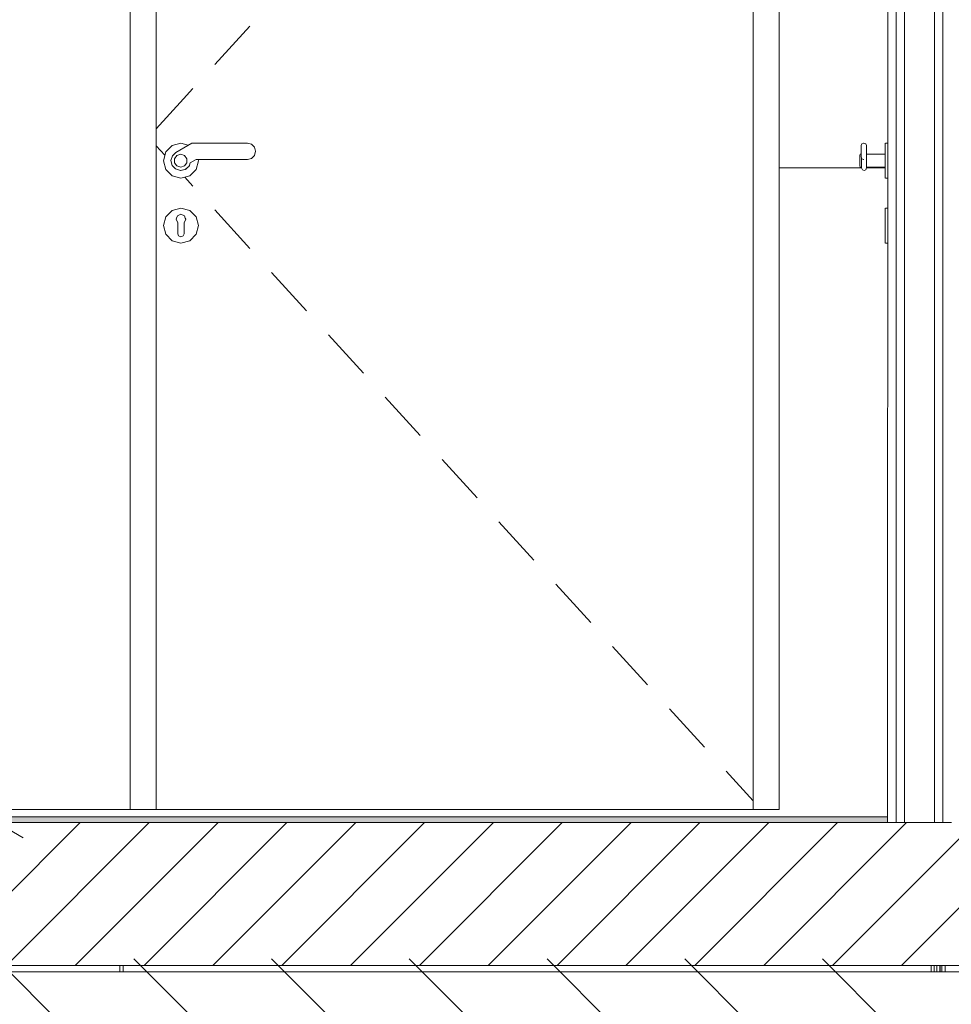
# Model space of a CAD drawing. Header units: millimetres. Extents: x 3311 to 117041, y -19950 to 21829.
# Tile 32 of 68: x 25802 to 27238, y 6630 to 8147. Entities that reach past the tile are written whole.
import ezdxf

# ---------------------------------------------------------------- set-up
doc = ezdxf.new("R2010")
doc.units = ezdxf.units.MM
doc.header["$MEASUREMENT"] = 0
for name, color, linetype in [('01-STR_Dalles.ARCHI', 7, 'Continuous'), ('01-STR_Murs extérieurs.ARCHI', 7, 'Continuous'), ('01-STR_Murs.ARCHI', 7, 'Continuous'), ('04-SOE_Cloisons .ARCHI', 7, 'Continuous'), ('04-SOE_Revetement de sol.ARCHI', 7, 'Continuous'), ('05-INF _ COTATIONS.ARCHI', 7, 'Continuous'), ('L2', 7, 'Continuous'), ('Portes Archicad', 7, 'Continuous')]:
    doc.layers.add(name, color=color, linetype=linetype)
doc.styles.add('STYLE_GENERE_1', font='arial.ttf')
doc.dimstyles.new('STYLE_GENERE__1', dxfattribs={"dimtxt": 150, "dimasz": 114, "dimexe": 0.18, "dimexo": 400, "dimgap": 0, "dimtad": 1, "dimlfac": 0.001, "dimzin": 0, "dimdsep": 46, "dimtxsty": 'STYLE_GENERE_1', "dimblk": 'ARROWHEAD_2', "dimblk1": 'ARROWHEAD_2', "dimblk2": 'ARROWHEAD_2', "dimcen": 0.09, "dimclrd": 8, "dimclre": 8, "dimclrt": 8, "dimazin": 0, "dimtfac": 1, "dimtdec": 4, "dimtmove": 0, "dimatfit": 3, "dimfxl": 0, "dimtolj": 1, "dimtzin": 0, "dimarcsym": 0})

# ---------------------------------------------------------------- blocks, each defined once
blk = doc.blocks.new('Élément de coupe_30_1')
at = {"layer": '01-STR_Dalles.ARCHI', "linetype": 'Continuous', "lineweight": 0, "true_color": 0x000000}
h = blk.add_hatch(dxfattribs=at)
h.set_pattern_fill('Hachure_simple_0001', color=18, style=0, pattern_type=2)
h.set_pattern_definition([(45, (0, 0), (-53.03301, 53.03301), [])])
h.paths.add_polyline_path([(19358.9, 6910), (19358.9, 6690), (33365.6, 6690), (33365.6, 6910)])
at = {"layer": '01-STR_Dalles.ARCHI', "color": 7, "linetype": 'Continuous', "lineweight": 5}
blk.add_line((33255.6, 6690), (19479.1, 6690), dxfattribs=at)
at = {"layer": '01-STR_Dalles.ARCHI', "color": 7, "linetype": 'Continuous', "lineweight": 5, "flags": 128}
blk.add_lwpolyline([(27237.7, 6910), (27224.7, 6910), (27211.7, 6910), (27165.7, 6910), (27152.7, 6910), (27139.6, 6910), (25414.9, 6910)], dxfattribs=at)
blk = doc.blocks.new('Élément de coupe_31_1')
at = {"layer": '04-SOE_Cloisons .ARCHI', "color": 7, "linetype": 'Continuous', "lineweight": 5}
for p, q in [((27152.7, 9969), (27152.7, 6910)), ((27165.7, 9969), (27165.7, 6910)), ((27211.7, 9969), (27211.7, 6910)), ((27224.7, 9969), (27224.7, 6910)), ((27139.7, 9380), (27139.6, 6918.6)), ((27139.6, 6918.6), (27139.6, 6910))]:
    blk.add_line(p, q, dxfattribs=at)
blk = doc.blocks.new('Élément de coupe_46_1')
at = {"layer": 'Portes Archicad', "color": 7, "linetype": 'Continuous', "lineweight": 5}
for p, q in [((27099.9, 7955.9), (27098.8, 7953.2)), ((27098.8, 7952.1), (27098.8, 7953.2)), ((27098.8, 7948.9), (27098.8, 7952.1)), ((27102.6, 7957), (27099.9, 7955.9)), ((27102.6, 7957), (27103.1, 7957)), ((27105.8, 7955.9), (27103.1, 7957)), ((27106.9, 7953.2), (27105.8, 7955.9)), ((27106.9, 7953.2), (27107, 7939.7)), ((27135.8, 7943.5), (27135.9, 7953.4)), ((27135.9, 7953.4), (27136, 7957)), ((27136.1, 7957), (27139.6, 7957)), ((27096.9, 7938.1), (27097, 7940)), ((27096.9, 7933.1), (27096.9, 7938.1)), ((27097.1, 7940), (27098.8, 7940)), ((27098.8, 7944.5), (27098.8, 7948.9)), ((27098.8, 7940.1), (27098.8, 7944.5)), ((27098.8, 7936.9), (27098.8, 7940.1)), ((27098.8, 7935.8), (27098.8, 7936.9)), ((27099.9, 7933.1), (27098.8, 7935.8)), ((27107, 7940), (27106.9, 7938.1)), ((27106.9, 7938.1), (27106.9, 7933.1)), ((27107, 7938.8), (27107, 7940)), ((27107, 7939.7), (27107, 7938.8)), ((27107, 7933.1), (27107.1, 7938.1)), ((27107.1, 7938.1), (27107.1, 7940)), ((27107.2, 7940), (27135.8, 7940)), ((27135.8, 7930), (27135.8, 7943.5)), ((27096.9, 7926.9), (27096.9, 7933.1)), ((27096.9, 7921.9), (27096.9, 7926.9)), ((27097, 7920), (27096.9, 7921.9)), ((27099.2, 7933.1), (27099.3, 7934.7)), ((27099.2, 7926.9), (27099.2, 7933.1)), ((27099.3, 7921.9), (27099.2, 7926.9)), ((27099.4, 7929.3), (27099.3, 7934.5)), ((27099.3, 7932.7), (27099.3, 7933.1)), ((27099.3, 7926.9), (27099.3, 7927.3)), ((27099.3, 7921.2), (27099.3, 7922.9)), ((27099.3, 7920), (27099.3, 7921.9)), ((27099.3, 7921.2), (27099.3, 7920)), ((27099.4, 7923.8), (27099.4, 7929.3)), ((27099.4, 7920), (27099.4, 7923.8)), ((27102.6, 7932), (27099.9, 7933.1)), ((27103.1, 7932), (27102.6, 7932)), ((27106.9, 7933.1), (27106.9, 7926.9)), ((27106.9, 7926.9), (27106.9, 7921.9)), ((27106.9, 7921.9), (27107, 7920)), ((27107, 7926.9), (27107, 7933.1)), ((27107.1, 7921.9), (27107, 7926.9)), ((27107, 7921.2), (27107, 7920.4)), ((27107, 7920), (27107, 7921.2)), ((27107, 7920.4), (27107, 7918.8)), ((27107.1, 7920), (27107.1, 7921.9)), ((27135.8, 7916.5), (27135.8, 7930)), ((27097.1, 7920), (27099.2, 7920)), ((27099.5, 7918.8), (27099.4, 7920)), ((27100.6, 7916), (27099.5, 7918.8)), ((27103.2, 7914.9), (27100.6, 7916)), ((27105.9, 7916), (27103.2, 7914.9)), ((27107, 7918.8), (27105.9, 7916)), ((27107.2, 7920), (27135.8, 7920)), ((27135.9, 7906.6), (27135.8, 7916.5)), ((27136, 7903), (27135.9, 7906.6)), ((27136.1, 7903), (27139.6, 7903)), ((27135.8, 7843.5), (27135.9, 7853.4)), ((27135.9, 7853.4), (27136, 7857)), ((27136.1, 7857), (27139.6, 7857)), ((27135.8, 7830), (27135.8, 7843.5)), ((27135.8, 7816.5), (27135.8, 7830)), ((27135.9, 7806.6), (27135.8, 7816.5)), ((27136, 7803), (27135.9, 7806.6)), ((27136.1, 7803), (27139.6, 7803))]:
    blk.add_line(p, q, dxfattribs=at)
blk = doc.blocks.new('Élément de coupe_116_1')
at = {"layer": '01-STR_Murs.ARCHI', "color": 7, "linetype": 'Continuous', "lineweight": 5}
blk.add_line((33255.6, 6680), (19479.1, 6680), dxfattribs=at)
blk = doc.blocks.new('Élément de coupe_227_1')
at = {"layer": '04-SOE_Revetement de sol.ARCHI', "linetype": 'Continuous', "lineweight": 0, "true_color": 0x3f3f3f}
blk.add_hatch(color=250, dxfattribs=at).paths.add_polyline_path([(24220, 6918.6), (24220, 6910), (27139.6, 6910), (27139.6, 6918.6)])
at = {"layer": '04-SOE_Revetement de sol.ARCHI', "color": 7, "linetype": 'Continuous', "lineweight": 5}
for p, q in [((24220, 6918.6), (24220, 6910)), ((25414.9, 6910), (24220, 6910)), ((27139.6, 6918.6), (25414.9, 6918.6))]:
    blk.add_line(p, q, dxfattribs=at)
blk = doc.blocks.new('Élément de coupe_445_1')
at = {"layer": 'Portes Archicad', "color": 7, "linetype": 'Continuous', "lineweight": 5}
for p, q in [((25972.7, 8990), (25972.7, 6930)), ((26012.7, 6930), (26012.7, 8990)), ((26012.9, 8990), (26012.9, 6930)), ((26932.6, 8990), (26932.6, 6930)), ((26972.6, 6930), (26972.6, 8990)), ((26156.9, 8137.2), (26103, 8078)), ((26069.3, 8041.1), (26054.8, 8025.1)), ((26054.8, 8025.1), (26012.9, 7979.2)), ((26026.1, 7938.4), (26012.9, 7952.8)), ((26037.3, 7953.4), (26027.4, 7943.5)), ((26050.8, 7957), (26037.3, 7953.4)), ((26067.4, 7957), (26042.7, 7942.7)), ((26062.1, 7954), (26050.8, 7957)), ((26062.1, 7954), (26050.9, 7957)), ((26153.6, 7957), (26067.4, 7957)), ((26159.4, 7955.4), (26153.6, 7957)), ((26164.1, 7950.8), (26159.4, 7955.4)), ((26165.7, 7944.5), (26164.1, 7950.8)), ((26027.4, 7943.5), (26023.8, 7930)), ((26037.6, 7937.7), (26035.5, 7930.2)), ((26042.7, 7942.7), (26037.6, 7937.7)), ((26044.7, 7938.1), (26041.1, 7933.1)), ((26050.6, 7940), (26044.7, 7938.1)), ((26056.5, 7938.1), (26050.6, 7940)), ((26060.1, 7933.1), (26056.5, 7938.1)), ((26060.1, 7933.1), (26056.5, 7938.1)), ((26056.5, 7938.1), (26056.5, 7938.1)), ((26056.5, 7938.1), (26056.5, 7938.1)), ((26159.4, 7933.6), (26164.1, 7938.2)), ((26164.1, 7938.2), (26165.7, 7944.5)), ((26023.8, 7930), (26027.4, 7916.5)), ((26035.5, 7930.2), (26037.3, 7922.8)), ((26037.3, 7922.8), (26042.6, 7917.2)), ((26041.1, 7933.1), (26041.1, 7926.9)), ((26041.1, 7926.9), (26044.7, 7921.9)), ((26044.7, 7921.9), (26050.6, 7920)), ((26050.6, 7920), (26056.5, 7921.9)), ((26056.5, 7921.9), (26060.1, 7926.9)), ((26056.5, 7921.9), (26060.1, 7926.9)), ((26056.5, 7921.9), (26056.5, 7921.9)), ((26056.5, 7921.9), (26056.5, 7921.9)), ((26057.5, 7916.5), (26063.3, 7921.7)), ((26060.1, 7926.9), (26060.1, 7933.1)), ((26060.1, 7926.9), (26060.1, 7933.1)), ((26063.3, 7921.7), (26064.9, 7926.7)), ((26063.4, 7922.1), (26063.8, 7922.5)), ((26063.8, 7922.5), (26064.9, 7926.6)), ((26064.9, 7926.7), (26074.1, 7932)), ((26074.1, 7932), (26153.6, 7932)), ((26074.2, 7916.5), (26077.8, 7930)), ((26074.3, 7916.5), (26077.9, 7930)), ((26077.8, 7930), (26077.3, 7932)), ((26077.9, 7930), (26077.3, 7932)), ((26153.6, 7932), (26159.4, 7933.6)), ((26027.4, 7916.5), (26037.3, 7906.6)), ((26037.3, 7906.6), (26050.8, 7903)), ((26042.6, 7917.2), (26050, 7914.9)), ((26050, 7914.9), (26057.5, 7916.5)), ((26050.7, 7915), (26050.8, 7915)), ((26050.8, 7915), (26052.2, 7915.4)), ((26050.8, 7915), (26050.8, 7915)), ((26050.8, 7903), (26064.3, 7906.6)), ((26050.9, 7903), (26064.4, 7906.6)), ((26057.9, 7916.9), (26058.3, 7917)), ((26058.3, 7917), (26060.7, 7919.4)), ((26064.3, 7906.6), (26074.2, 7916.5)), ((26064.4, 7906.6), (26074.3, 7916.5)), ((26069.3, 7890.9), (26056.8, 7904.6)), ((26037.3, 7853.4), (26027.4, 7843.5)), ((26050.8, 7857), (26037.3, 7853.4)), ((26044.1, 7841.6), (26045.4, 7845.1)), ((26045.4, 7845.1), (26050.8, 7847.4)), ((26064.3, 7853.4), (26050.8, 7857)), ((26050.8, 7847.4), (26056.2, 7845.1)), ((26050.8, 7847.4), (26050.8, 7847.4)), ((26064.4, 7853.4), (26050.9, 7857)), ((26057.5, 7841.6), (26056.2, 7845.1)), ((26074.2, 7843.5), (26064.3, 7853.4)), ((26074.3, 7843.5), (26064.4, 7853.4)), ((26156.9, 7794.8), (26103, 7854)), ((26027.4, 7843.5), (26023.8, 7830)), ((26023.8, 7830), (26027.4, 7816.5)), ((26044.1, 7841.6), (26043.4, 7839.7)), ((26045.8, 7834.4), (26043.4, 7839.7)), ((26045.8, 7832.9), (26045.8, 7834.4)), ((26045.8, 7832.9), (26045.8, 7830)), ((26045.8, 7830), (26045.8, 7827.1)), ((26058.3, 7839.7), (26055.8, 7834.4)), ((26055.8, 7834.4), (26055.8, 7832.9)), ((26055.8, 7832.9), (26055.8, 7830)), ((26055.8, 7830), (26055.8, 7827.1)), ((26057.5, 7841.6), (26058.3, 7839.7)), ((26077.8, 7830), (26074.2, 7843.5)), ((26074.2, 7816.5), (26077.8, 7830)), ((26077.9, 7830), (26074.3, 7843.5)), ((26074.3, 7816.5), (26077.9, 7830)), ((26027.4, 7816.5), (26037.3, 7806.6)), ((26045.8, 7827.1), (26045.8, 7821.3)), ((26045.8, 7821.3), (26045.8, 7817.5)), ((26047.3, 7814), (26045.8, 7817.5)), ((26055.8, 7817.5), (26054.4, 7814)), ((26055.8, 7827.1), (26055.8, 7821.3)), ((26055.8, 7821.3), (26055.8, 7817.5)), ((26064.3, 7806.6), (26074.2, 7816.5)), ((26064.4, 7806.6), (26074.3, 7816.5)), ((26037.3, 7806.6), (26050.8, 7803)), ((26050.8, 7812.5), (26047.3, 7814)), ((26054.4, 7814), (26050.8, 7812.5)), ((26050.8, 7812.5), (26050.8, 7812.5)), ((26050.8, 7803), (26064.3, 7806.6)), ((26050.9, 7803), (26064.4, 7806.6)), ((26244.4, 7698.7), (26190.5, 7757.9)), ((26332, 7602.6), (26278.1, 7661.8)), ((26419.5, 7506.5), (26365.6, 7565.7)), ((26507.1, 7410.5), (26453.2, 7469.6)), ((26594.6, 7314.4), (26540.8, 7373.5)), ((26682.2, 7218.3), (26628.3, 7277.4)), ((26769.7, 7122.2), (26715.9, 7181.3)), ((26857.3, 7026.1), (26803.4, 7085.2)), ((26932.6, 6943.4), (26891, 6989.1)), ((25972.7, 6930), (26012.7, 6930)), ((26932.6, 6930), (26012.7, 6930)), ((26932.6, 6930), (26972.6, 6930))]:
    blk.add_line(p, q, dxfattribs=at)
blk = doc.blocks.new('Élément de coupe_446_1')
at = {"layer": '04-SOE_Cloisons .ARCHI', "color": 7, "linetype": 'Continuous', "lineweight": 5}
blk.add_line((26972.7, 6919), (25752.8, 6919), dxfattribs=at)
blk = doc.blocks.new('Élément de coupe_447_1')
at = {"layer": '04-SOE_Cloisons .ARCHI', "color": 7, "linetype": 'Continuous', "lineweight": 5}
for p, q in [((26972.7, 6930), (26972.7, 7919)), ((27099.5, 7919), (26972.7, 7919)), ((27135.8, 7919), (27107, 7919)), ((27139.6, 6919), (26972.7, 6919))]:
    blk.add_line(p, q, dxfattribs=at)
blk = doc.blocks.new('Élément de coupe_526_1')
at = {"layer": '01-STR_Dalles.ARCHI', "color": 7, "linetype": 'Continuous', "lineweight": 5}
for p, q in [((27215.3, 6680), (27215.3, 6690)), ((27219.9, 6680), (27219.9, 6690))]:
    blk.add_line(p, q, dxfattribs=at)
blk = doc.blocks.new('Élément de coupe_527_1')
at = {"layer": '01-STR_Dalles.ARCHI', "color": 7, "linetype": 'Continuous', "lineweight": 5}
for p, q in [((27220.3, 6680), (27220.3, 6690)), ((27222.9, 6680), (27222.9, 6690))]:
    blk.add_line(p, q, dxfattribs=at)
blk = doc.blocks.new('Élément de coupe_528_1')
at = {"layer": '01-STR_Dalles.ARCHI', "color": 7, "linetype": 'Continuous', "lineweight": 5}
for p, q in [((27223.3, 6680), (27223.3, 6690)), ((27228, 6680), (27228, 6690))]:
    blk.add_line(p, q, dxfattribs=at)
blk = doc.blocks.new('Élément de coupe_539_1')
at = {"layer": '01-STR_Murs extérieurs.ARCHI', "color": 7, "linetype": 'Continuous', "lineweight": 5}
for p, q in [((27206.5, 6680), (27206.5, 6690)), ((27211.5, 6690), (27211.5, 6680))]:
    blk.add_line(p, q, dxfattribs=at)
blk = doc.blocks.new('Élément de coupe_540_1')
at = {"layer": '01-STR_Murs extérieurs.ARCHI', "color": 7, "linetype": 'Continuous', "lineweight": 5}
blk.add_line((25956.6, 6680), (25956.6, 6690), dxfattribs=at)
blk = doc.blocks.new('Élément de coupe_541_1')
at = {"layer": '01-STR_Murs extérieurs.ARCHI', "color": 7, "linetype": 'Continuous', "lineweight": 5}
blk.add_line((25961.6, 6690), (25961.6, 6680), dxfattribs=at)
blk = doc.blocks.new('*D614')
at = {"layer": '05-INF _ COTATIONS.ARCHI', "color": 8, "linetype": 'Continuous', "lineweight": 5}
for p, q in [((25732.8, 9380), (25732.8, 9453.4)), ((25807.8, 9336.7), (25657.8, 9423.3)), ((25845.3, 9380), (25332.8, 9380)), ((25732.8, 6930), (25732.8, 9380)), ((25657.8, 6973.3), (25807.8, 6886.7)), ((26132.8, 6930), (25620.3, 6930)), ((25732.8, 6856.7), (25732.8, 6930))]:
    blk.add_line(p, q, dxfattribs=at)
at = {"layer": '05-INF _ COTATIONS.ARCHI', "color": 8, "lineweight": 5, "insert": (25702.8, 7954.8), "char_height": 150, "attachment_point": 7, "rotation": 90, "style": 'STYLE_GENERE_1'}
blk.add_mtext('\\A1;{\\pql;\\fArial|b0|i0|c0|p0;\\W1.000000;2,45}', dxfattribs=at)
blk = doc.blocks.new('ARROWHEAD_2')
at = {"color": 0, "linetype": 'Continuous', "lineweight": 0}
for p, q in [((-0.378, -0.655), (0.378, 0.655)), ((0, 0), (-1, 0))]:
    blk.add_line(p, q, dxfattribs=at)

msp = doc.modelspace()

# ---------------------------------------------------------------- hatches: boundary and pattern name
at = {"layer": 'L2', "linetype": 'Continuous', "lineweight": 5}
h = msp.add_hatch(dxfattribs=at)
h.set_pattern_fill('Diagonales_0001', color=252, style=0, pattern_type=2)
h.set_pattern_definition([(135, (42775.42, 5176.31), (106.066, 106.066), [])])
h.paths.add_polyline_path([(19479.126, 6700), (33247.481, 6700), (33247.481, 3652.621), (19479.126, 3652.621)])

# ---------------------------------------------------------------- block references
at = {"layer": '01-STR_Dalles.ARCHI', "lineweight": 0}
for name in ['Élément de coupe_526_1', 'Élément de coupe_527_1', 'Élément de coupe_528_1', 'Élément de coupe_30_1']:
    msp.add_blockref(name, (0, 0), dxfattribs=at)
at = {"layer": '01-STR_Murs extérieurs.ARCHI', "lineweight": 0}
for name in ['Élément de coupe_540_1', 'Élément de coupe_541_1', 'Élément de coupe_539_1']:
    msp.add_blockref(name, (0, 0), dxfattribs=at)
at = {"layer": '01-STR_Murs.ARCHI', "lineweight": 0}
msp.add_blockref('Élément de coupe_116_1', (0, 0), dxfattribs=at)
at = {"layer": '04-SOE_Cloisons .ARCHI', "lineweight": 0}
for name in ['Élément de coupe_31_1', 'Élément de coupe_447_1', 'Élément de coupe_446_1']:
    msp.add_blockref(name, (0, 0), dxfattribs=at)
at = {"layer": '04-SOE_Revetement de sol.ARCHI', "lineweight": 0}
msp.add_blockref('Élément de coupe_227_1', (0, 0), dxfattribs=at)
at = {"layer": 'Portes Archicad', "lineweight": 0}
for name in ['Élément de coupe_445_1', 'Élément de coupe_46_1']:
    msp.add_blockref(name, (0, 0), dxfattribs=at)

# ---------------------------------------------------------------- dimensions: what is measured, and where the dimension line sits
at = {"layer": '05-INF _ COTATIONS.ARCHI', "color": 8, "linetype": 'Continuous', "lineweight": 5}
dim = msp.add_linear_dim(base=(25732.765, 9380), p1=(26211.948, 6930), p2=(25679.811, 9380), angle=90, dimstyle='STYLE_GENERE__1', dxfattribs=at)
dim.commit()
dim.dimension.update_dxf_attribs({"geometry": '*D614', "text_midpoint": (25627.765, 8148.997), "dimtype": 160, "text_rotation": 90})

doc.saveas('drawing.dxf')
